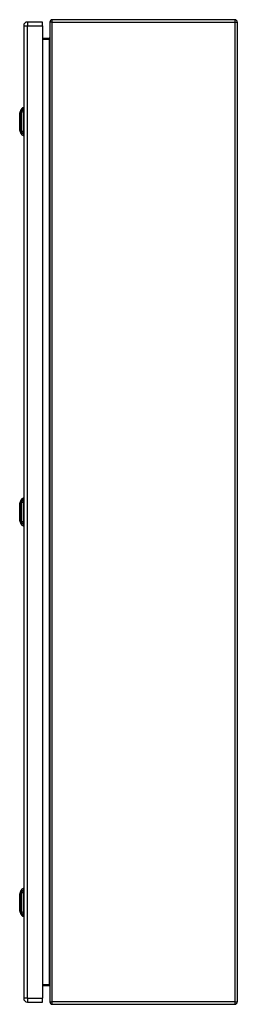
# Model space of a CAD drawing. Header units: inches. Extents: x 17 to 193, y 16 to 116.
# Tile 8 of 10: x 130 to 139, y 46 to 88. Entities that reach past the tile are written whole.
import ezdxf

# ---------------------------------------------------------------- set-up
doc = ezdxf.new("R2010")
doc.units = ezdxf.units.IN
doc.header["$MEASUREMENT"] = 0
doc.layers.add('Visible Edges(ANSI)', color=7, linetype='Continuous', lineweight=25)
doc.layers.add('Visible Tangent Edges(ANSI)', color=7, linetype='Continuous', lineweight=25)

msp = doc.modelspace()

# ---------------------------------------------------------------- linework, layer by layer
at = {"layer": 'Visible Edges(ANSI)'}
for p, q in [((131.016, 87.41), (130.377, 87.41)), ((131.016, 87.249), (131.016, 87.41)), ((131.336, 87.41), (131.336, 45.608)), ((139.237, 87.509), (131.435, 87.509)), ((139.336, 87.41), (139.336, 45.608)), ((130.216, 87.249), (130.216, 45.768)), ((131.016, 87.249), (131.016, 45.768)), ((131.305, 86.711), (131.016, 86.711)), ((130.046, 83.517), (130.108, 83.677)), ((130.201, 83.751), (130.201, 83.683)), ((130.201, 83.572), (130.201, 83.683)), ((130.201, 83.572), (130.201, 82.748)), ((130.108, 82.644), (130.046, 82.803)), ((130.201, 82.638), (130.201, 82.748)), ((130.201, 82.638), (130.201, 82.57)), ((130.046, 66.866), (130.108, 67.026)), ((130.201, 67.1), (130.201, 67.032)), ((130.201, 66.921), (130.201, 67.032)), ((130.201, 66.921), (130.201, 66.097)), ((130.108, 65.993), (130.046, 66.152)), ((130.201, 65.987), (130.201, 66.097)), ((130.201, 65.987), (130.201, 65.919)), ((130.201, 50.448), (130.201, 50.38)), ((130.046, 50.214), (130.108, 50.374)), ((130.201, 50.269), (130.201, 50.38)), ((130.201, 50.269), (130.201, 49.445)), ((130.108, 49.341), (130.046, 49.5)), ((130.201, 49.335), (130.201, 49.445)), ((130.201, 49.335), (130.201, 49.267)), ((131.016, 46.307), (131.305, 46.307)), ((130.377, 45.607), (131.016, 45.607)), ((131.016, 45.607), (131.016, 45.768)), ((131.435, 45.509), (139.237, 45.509))]:
    msp.add_line(p, q, dxfattribs=at)
at = {"layer": 'Visible Edges(ANSI)', "flags": 128}
for points in [[(131.336, 86.742), (131.336, 86.74), (131.336, 86.738), (131.335, 86.736), (131.335, 86.735), (131.335, 86.733), (131.334, 86.731), (131.334, 86.73), (131.333, 86.728), (131.332, 86.726), (131.331, 86.725), (131.33, 86.723), (131.329, 86.722), (131.327, 86.72), (131.326, 86.719), (131.324, 86.717), (131.323, 86.716), (131.321, 86.715), (131.319, 86.714), (131.317, 86.713), (131.315, 86.712), (131.312, 86.711), (131.31, 86.711), (131.307, 86.711), (131.305, 86.711)], [(130.046, 83.515), (130.046, 83.515), (130.046, 83.514), (130.046, 83.511), (130.046, 83.508), (130.046, 83.505), (130.046, 83.5), (130.046, 83.495), (130.046, 83.488), (130.046, 83.481), (130.046, 83.473), (130.046, 83.465), (130.046, 83.455), (130.046, 83.445), (130.046, 83.435), (130.046, 83.423), (130.046, 83.411), (130.046, 83.399), (130.046, 83.386), (130.046, 83.372), (130.046, 83.358), (130.046, 83.343), (130.046, 83.328), (130.046, 83.312), (130.046, 83.296), (130.046, 83.28), (130.046, 83.264), (130.046, 83.247), (130.046, 83.23), (130.046, 83.213), (130.046, 83.195), (130.046, 83.178), (130.046, 83.16), (130.046, 83.143), (130.046, 83.126), (130.046, 83.108), (130.046, 83.091), (130.046, 83.074), (130.046, 83.057), (130.046, 83.041), (130.046, 83.024), (130.046, 83.008), (130.046, 82.993), (130.046, 82.978), (130.046, 82.963), (130.046, 82.949), (130.046, 82.935), (130.046, 82.921), (130.046, 82.909), (130.046, 82.897), (130.046, 82.886), (130.046, 82.875), (130.046, 82.865), (130.046, 82.856), (130.046, 82.847), (130.046, 82.839), (130.046, 82.832), (130.046, 82.826), (130.046, 82.82), (130.046, 82.816), (130.046, 82.812), (130.046, 82.809), (130.046, 82.807), (130.046, 82.806), (130.046, 82.805)], [(130.046, 66.864), (130.046, 66.864), (130.046, 66.863), (130.046, 66.86), (130.046, 66.857), (130.046, 66.854), (130.046, 66.849), (130.046, 66.844), (130.046, 66.837), (130.046, 66.83), (130.046, 66.822), (130.046, 66.814), (130.046, 66.804), (130.046, 66.794), (130.046, 66.784), (130.046, 66.772), (130.046, 66.76), (130.046, 66.748), (130.046, 66.735), (130.046, 66.721), (130.046, 66.707), (130.046, 66.692), (130.046, 66.677), (130.046, 66.661), (130.046, 66.645), (130.046, 66.629), (130.046, 66.613), (130.046, 66.596), (130.046, 66.579), (130.046, 66.562), (130.046, 66.544), (130.046, 66.527), (130.046, 66.509), (130.046, 66.492), (130.046, 66.475), (130.046, 66.457), (130.046, 66.44), (130.046, 66.423), (130.046, 66.406), (130.046, 66.39), (130.046, 66.373), (130.046, 66.357), (130.046, 66.342), (130.046, 66.327), (130.046, 66.312), (130.046, 66.298), (130.046, 66.284), (130.046, 66.27), (130.046, 66.258), (130.046, 66.246), (130.046, 66.235), (130.046, 66.224), (130.046, 66.214), (130.046, 66.205), (130.046, 66.196), (130.046, 66.188), (130.046, 66.181), (130.046, 66.175), (130.046, 66.169), (130.046, 66.165), (130.046, 66.161), (130.046, 66.158), (130.046, 66.156), (130.046, 66.155), (130.046, 66.154)], [(130.046, 50.212), (130.046, 50.212), (130.046, 50.211), (130.046, 50.208), (130.046, 50.205), (130.046, 50.202), (130.046, 50.197), (130.046, 50.192), (130.046, 50.185), (130.046, 50.178), (130.046, 50.17), (130.046, 50.162), (130.046, 50.152), (130.046, 50.142), (130.046, 50.132), (130.046, 50.12), (130.046, 50.108), (130.046, 50.096), (130.046, 50.083), (130.046, 50.069), (130.046, 50.055), (130.046, 50.04), (130.046, 50.025), (130.046, 50.009), (130.046, 49.993), (130.046, 49.977), (130.046, 49.961), (130.046, 49.944), (130.046, 49.927), (130.046, 49.91), (130.046, 49.892), (130.046, 49.875), (130.046, 49.857), (130.046, 49.84), (130.046, 49.823), (130.046, 49.805), (130.046, 49.788), (130.046, 49.771), (130.046, 49.754), (130.046, 49.738), (130.046, 49.721), (130.046, 49.705), (130.046, 49.69), (130.046, 49.675), (130.046, 49.66), (130.046, 49.646), (130.046, 49.632), (130.046, 49.618), (130.046, 49.606), (130.046, 49.594), (130.046, 49.583), (130.046, 49.572), (130.046, 49.562), (130.046, 49.553), (130.046, 49.544), (130.046, 49.536), (130.046, 49.529), (130.046, 49.523), (130.046, 49.517), (130.046, 49.513), (130.046, 49.509), (130.046, 49.506), (130.046, 49.504), (130.046, 49.503), (130.046, 49.502)], [(131.305, 46.307), (131.307, 46.307), (131.31, 46.306), (131.312, 46.306), (131.315, 46.305), (131.317, 46.305), (131.319, 46.304), (131.321, 46.303), (131.323, 46.301), (131.324, 46.3), (131.326, 46.299), (131.327, 46.297), (131.329, 46.296), (131.33, 46.294), (131.331, 46.293), (131.332, 46.291), (131.333, 46.29), (131.334, 46.288), (131.334, 46.286), (131.335, 46.284), (131.335, 46.283), (131.335, 46.281), (131.336, 46.279), (131.336, 46.278), (131.336, 46.276)]]:
    msp.add_lwpolyline(points, dxfattribs=at)
at = {"layer": 'Visible Edges(ANSI)'}
for centre, radius, start, end in [((130.377, 87.249), 0.161, 90, 180), ((131.435, 87.41), 0.099, 90, 180), ((139.237, 87.41), 0.099, 0, 90), ((130.218, 83.634), 0.118, 98.6009, 158.7495), ((130.193, 83.692), 0.0394, 53.1301, 78.463), ((130.051, 83.515), 0.00492, 158.7495, 179.7912), ((130.051, 82.805), 0.00492, 180.2088, 201.2505), ((130.218, 82.686), 0.118, 201.2505, 261.3991), ((130.193, 82.629), 0.0394, 281.537, 306.8699), ((130.051, 66.864), 0.00492, 158.7495, 179.7912), ((130.218, 66.983), 0.118, 98.6009, 158.7495), ((130.193, 67.041), 0.0394, 53.1301, 78.463), ((130.051, 66.154), 0.00492, 180.2088, 201.2505), ((130.218, 66.035), 0.118, 201.2505, 261.3991), ((130.193, 65.978), 0.0394, 281.537, 306.8699), ((130.218, 50.331), 0.118, 98.6009, 158.7495), ((130.193, 50.389), 0.0394, 53.1301, 78.463), ((130.051, 50.212), 0.00492, 158.7495, 179.7912), ((130.051, 49.502), 0.00492, 180.2088, 201.2505), ((130.218, 49.383), 0.118, 201.2505, 261.3991), ((130.193, 49.326), 0.0394, 281.537, 306.8699), ((130.377, 45.768), 0.161, 180, 270), ((131.435, 45.608), 0.099, 180, 270), ((139.237, 45.608), 0.099, 270, 0)]:
    msp.add_arc(centre, radius, start, end, dxfattribs=at)
at = {"layer": 'Visible Tangent Edges(ANSI)'}
for p, q in [((130.377, 87.41), (130.377, 87.249)), ((131.435, 87.41), (131.336, 87.41)), ((131.435, 87.41), (131.435, 87.509)), ((131.435, 45.608), (131.435, 87.41)), ((131.435, 87.41), (139.237, 87.41)), ((139.237, 87.41), (139.237, 87.509)), ((139.237, 87.41), (139.336, 87.41)), ((139.237, 45.608), (139.237, 87.41)), ((130.216, 87.249), (130.377, 87.249)), ((130.377, 45.768), (130.377, 87.249)), ((130.377, 87.249), (131.016, 87.249)), ((131.016, 86.68), (131.305, 86.68)), ((131.305, 86.711), (131.305, 86.68)), ((131.305, 86.68), (131.305, 46.338)), ((130.046, 83.16), (130.046, 83.16)), ((130.108, 83.16), (130.046, 83.16)), ((130.046, 66.509), (130.046, 66.509)), ((130.108, 66.509), (130.046, 66.509)), ((130.046, 49.857), (130.046, 49.857)), ((130.108, 49.857), (130.046, 49.857)), ((131.305, 46.338), (131.016, 46.338)), ((131.305, 46.307), (131.305, 46.338)), ((130.377, 45.768), (130.216, 45.768)), ((130.377, 45.768), (130.377, 45.607)), ((130.377, 45.768), (131.016, 45.768)), ((131.336, 45.608), (131.435, 45.608)), ((131.435, 45.509), (131.435, 45.608)), ((139.237, 45.608), (131.435, 45.608)), ((139.237, 45.509), (139.237, 45.608)), ((139.237, 45.608), (139.336, 45.608))]:
    msp.add_line(p, q, dxfattribs=at)
at = {"layer": 'Visible Tangent Edges(ANSI)', "flags": 128}
for points in [[(131.305, 86.68), (131.307, 86.68), (131.31, 86.68), (131.312, 86.681), (131.315, 86.683), (131.317, 86.684), (131.319, 86.686), (131.321, 86.688), (131.323, 86.691), (131.324, 86.693), (131.326, 86.696), (131.327, 86.699), (131.329, 86.702), (131.33, 86.705), (131.331, 86.708), (131.332, 86.711), (131.333, 86.714), (131.334, 86.717), (131.334, 86.721), (131.335, 86.724), (131.335, 86.728), (131.335, 86.731), (131.336, 86.735), (131.336, 86.738), (131.336, 86.742)], [(130.108, 83.677), (130.108, 83.677), (130.108, 83.676), (130.108, 83.676), (130.108, 83.675), (130.108, 83.673), (130.108, 83.672), (130.108, 83.67), (130.108, 83.668), (130.108, 83.666), (130.108, 83.663), (130.108, 83.661), (130.108, 83.657), (130.108, 83.654), (130.107, 83.651), (130.107, 83.647), (130.107, 83.643), (130.107, 83.639), (130.107, 83.634), (130.107, 83.629), (130.107, 83.624), (130.107, 83.619), (130.107, 83.614), (130.107, 83.608), (130.107, 83.6)], [(130.107, 83.6), (130.107, 83.599), (130.107, 83.599), (130.107, 83.598), (130.107, 83.597), (130.107, 83.597), (130.107, 83.596), (130.107, 83.595), (130.107, 83.594), (130.107, 83.593), (130.107, 83.593), (130.107, 83.592), (130.107, 83.591), (130.107, 83.59), (130.107, 83.589), (130.107, 83.588), (130.107, 83.587), (130.107, 83.586), (130.107, 83.585), (130.107, 83.584), (130.107, 83.583), (130.107, 83.582), (130.107, 83.581), (130.107, 83.58), (130.107, 83.579)], [(130.046, 83.435), (130.046, 83.441), (130.046, 83.447), (130.046, 83.453), (130.046, 83.459), (130.046, 83.465), (130.046, 83.47), (130.046, 83.475), (130.046, 83.48), (130.046, 83.484), (130.046, 83.488), (130.046, 83.492), (130.046, 83.496), (130.046, 83.499), (130.046, 83.502), (130.046, 83.505), (130.046, 83.508), (130.046, 83.51), (130.046, 83.512), (130.046, 83.513), (130.046, 83.515), (130.046, 83.516), (130.046, 83.516), (130.046, 83.517), (130.046, 83.517)], [(130.046, 83.388), (130.046, 83.39), (130.046, 83.392), (130.046, 83.394), (130.046, 83.396), (130.046, 83.398), (130.046, 83.4), (130.046, 83.402), (130.046, 83.404), (130.046, 83.406), (130.046, 83.408), (130.046, 83.41), (130.046, 83.412), (130.046, 83.414), (130.046, 83.416), (130.046, 83.418), (130.046, 83.42), (130.046, 83.422), (130.046, 83.424), (130.046, 83.426), (130.046, 83.428), (130.046, 83.429), (130.046, 83.431), (130.046, 83.433), (130.046, 83.435)], [(130.046, 83.16), (130.046, 83.17), (130.046, 83.181), (130.046, 83.191), (130.046, 83.201), (130.046, 83.211), (130.046, 83.222), (130.046, 83.232), (130.046, 83.242), (130.046, 83.252), (130.046, 83.262), (130.046, 83.272), (130.046, 83.281), (130.046, 83.291), (130.046, 83.3), (130.046, 83.31), (130.046, 83.319), (130.046, 83.328), (130.046, 83.337), (130.046, 83.346), (130.046, 83.355), (130.046, 83.363), (130.046, 83.372), (130.046, 83.38), (130.046, 83.388)], [(130.046, 82.933), (130.046, 82.941), (130.046, 82.949), (130.046, 82.957), (130.046, 82.966), (130.046, 82.974), (130.046, 82.983), (130.046, 82.992), (130.046, 83.001), (130.046, 83.011), (130.046, 83.02), (130.046, 83.03), (130.046, 83.039), (130.046, 83.049), (130.046, 83.059), (130.046, 83.069), (130.046, 83.079), (130.046, 83.089), (130.046, 83.099), (130.046, 83.109), (130.046, 83.119), (130.046, 83.129), (130.046, 83.14), (130.046, 83.15), (130.046, 83.16)], [(130.107, 83.579), (130.107, 83.578), (130.107, 83.577), (130.107, 83.576), (130.107, 83.574), (130.107, 83.573), (130.107, 83.572), (130.107, 83.571), (130.107, 83.57), (130.107, 83.569), (130.107, 83.567), (130.107, 83.566), (130.107, 83.565), (130.107, 83.564), (130.107, 83.562), (130.107, 83.561), (130.107, 83.56), (130.107, 83.558), (130.107, 83.557), (130.107, 83.556), (130.107, 83.554), (130.107, 83.553), (130.107, 83.552), (130.107, 83.55), (130.107, 83.549)], [(130.107, 83.549), (130.107, 83.531), (130.107, 83.515), (130.107, 83.5), (130.107, 83.484), (130.107, 83.469), (130.107, 83.453), (130.107, 83.437), (130.107, 83.421), (130.107, 83.405), (130.107, 83.389), (130.108, 83.373), (130.108, 83.357), (130.108, 83.341), (130.108, 83.324), (130.108, 83.308), (130.108, 83.292), (130.108, 83.275), (130.108, 83.259), (130.108, 83.243), (130.108, 83.226), (130.108, 83.21), (130.108, 83.193), (130.108, 83.177), (130.108, 83.16)], [(130.108, 83.16), (130.108, 83.144), (130.108, 83.127), (130.108, 83.111), (130.108, 83.094), (130.108, 83.078), (130.108, 83.061), (130.108, 83.045), (130.108, 83.028), (130.108, 83.012), (130.108, 82.996), (130.108, 82.98), (130.108, 82.963), (130.108, 82.947), (130.107, 82.931), (130.107, 82.915), (130.107, 82.899), (130.107, 82.883), (130.107, 82.868), (130.107, 82.852), (130.107, 82.836), (130.107, 82.821), (130.107, 82.805), (130.107, 82.79), (130.107, 82.772)], [(130.046, 82.886), (130.046, 82.887), (130.046, 82.889), (130.046, 82.891), (130.046, 82.893), (130.046, 82.895), (130.046, 82.896), (130.046, 82.898), (130.046, 82.9), (130.046, 82.902), (130.046, 82.904), (130.046, 82.906), (130.046, 82.908), (130.046, 82.91), (130.046, 82.912), (130.046, 82.914), (130.046, 82.916), (130.046, 82.918), (130.046, 82.92), (130.046, 82.922), (130.046, 82.924), (130.046, 82.926), (130.046, 82.928), (130.046, 82.93), (130.046, 82.933)], [(130.046, 82.803), (130.046, 82.803), (130.046, 82.804), (130.046, 82.805), (130.046, 82.806), (130.046, 82.807), (130.046, 82.809), (130.046, 82.811), (130.046, 82.813), (130.046, 82.815), (130.046, 82.818), (130.046, 82.821), (130.046, 82.825), (130.046, 82.828), (130.046, 82.832), (130.046, 82.836), (130.046, 82.841), (130.046, 82.846), (130.046, 82.851), (130.046, 82.856), (130.046, 82.861), (130.046, 82.867), (130.046, 82.873), (130.046, 82.879), (130.046, 82.886)], [(130.107, 82.772), (130.107, 82.769), (130.107, 82.766), (130.107, 82.763), (130.107, 82.761), (130.107, 82.758), (130.107, 82.756), (130.107, 82.753), (130.107, 82.751), (130.107, 82.748), (130.107, 82.746), (130.107, 82.744), (130.107, 82.741), (130.107, 82.739), (130.107, 82.737), (130.107, 82.735), (130.107, 82.733), (130.107, 82.731), (130.107, 82.73), (130.107, 82.728), (130.107, 82.726), (130.107, 82.725), (130.107, 82.723), (130.107, 82.722), (130.107, 82.72)], [(130.107, 82.72), (130.107, 82.712), (130.107, 82.706), (130.107, 82.701), (130.107, 82.696), (130.107, 82.691), (130.107, 82.686), (130.107, 82.682), (130.107, 82.678), (130.107, 82.674), (130.107, 82.67), (130.108, 82.666), (130.108, 82.663), (130.108, 82.66), (130.108, 82.657), (130.108, 82.655), (130.108, 82.652), (130.108, 82.65), (130.108, 82.648), (130.108, 82.647), (130.108, 82.646), (130.108, 82.645), (130.108, 82.644), (130.108, 82.644), (130.108, 82.644)], [(130.046, 66.784), (130.046, 66.79), (130.046, 66.796), (130.046, 66.802), (130.046, 66.808), (130.046, 66.814), (130.046, 66.819), (130.046, 66.824), (130.046, 66.829), (130.046, 66.833), (130.046, 66.837), (130.046, 66.841), (130.046, 66.845), (130.046, 66.848), (130.046, 66.851), (130.046, 66.854), (130.046, 66.857), (130.046, 66.859), (130.046, 66.861), (130.046, 66.862), (130.046, 66.864), (130.046, 66.865), (130.046, 66.865), (130.046, 66.866), (130.046, 66.866)], [(130.046, 66.737), (130.046, 66.739), (130.046, 66.741), (130.046, 66.743), (130.046, 66.745), (130.046, 66.747), (130.046, 66.749), (130.046, 66.751), (130.046, 66.753), (130.046, 66.755), (130.046, 66.757), (130.046, 66.759), (130.046, 66.761), (130.046, 66.763), (130.046, 66.765), (130.046, 66.767), (130.046, 66.769), (130.046, 66.771), (130.046, 66.773), (130.046, 66.775), (130.046, 66.777), (130.046, 66.778), (130.046, 66.78), (130.046, 66.782), (130.046, 66.784)], [(130.108, 67.026), (130.108, 67.026), (130.108, 67.025), (130.108, 67.025), (130.108, 67.024), (130.108, 67.022), (130.108, 67.021), (130.108, 67.019), (130.108, 67.017), (130.108, 67.015), (130.108, 67.012), (130.108, 67.01), (130.108, 67.006), (130.108, 67.003), (130.107, 67), (130.107, 66.996), (130.107, 66.992), (130.107, 66.988), (130.107, 66.983), (130.107, 66.978), (130.107, 66.973), (130.107, 66.968), (130.107, 66.963), (130.107, 66.957), (130.107, 66.949)], [(130.107, 66.949), (130.107, 66.948), (130.107, 66.948), (130.107, 66.947), (130.107, 66.946), (130.107, 66.946), (130.107, 66.945), (130.107, 66.944), (130.107, 66.943), (130.107, 66.942), (130.107, 66.942), (130.107, 66.941), (130.107, 66.94), (130.107, 66.939), (130.107, 66.938), (130.107, 66.937), (130.107, 66.936), (130.107, 66.935), (130.107, 66.934), (130.107, 66.933), (130.107, 66.932), (130.107, 66.931), (130.107, 66.93), (130.107, 66.929), (130.107, 66.928)], [(130.107, 66.928), (130.107, 66.927), (130.107, 66.926), (130.107, 66.925), (130.107, 66.923), (130.107, 66.922), (130.107, 66.921), (130.107, 66.92), (130.107, 66.919), (130.107, 66.918), (130.107, 66.916), (130.107, 66.915), (130.107, 66.914), (130.107, 66.913), (130.107, 66.911), (130.107, 66.91), (130.107, 66.909), (130.107, 66.907), (130.107, 66.906), (130.107, 66.905), (130.107, 66.903), (130.107, 66.902), (130.107, 66.901), (130.107, 66.899), (130.107, 66.898)], [(130.107, 66.898), (130.107, 66.88), (130.107, 66.864), (130.107, 66.849), (130.107, 66.833), (130.107, 66.818), (130.107, 66.802), (130.107, 66.786), (130.107, 66.77), (130.107, 66.754), (130.107, 66.738), (130.108, 66.722), (130.108, 66.706), (130.108, 66.69), (130.108, 66.673), (130.108, 66.657), (130.108, 66.641), (130.108, 66.624), (130.108, 66.608), (130.108, 66.592), (130.108, 66.575), (130.108, 66.559), (130.108, 66.542), (130.108, 66.526), (130.108, 66.509)], [(130.046, 66.509), (130.046, 66.519), (130.046, 66.53), (130.046, 66.54), (130.046, 66.55), (130.046, 66.56), (130.046, 66.571), (130.046, 66.581), (130.046, 66.591), (130.046, 66.601), (130.046, 66.611), (130.046, 66.621), (130.046, 66.63), (130.046, 66.64), (130.046, 66.649), (130.046, 66.659), (130.046, 66.668), (130.046, 66.677), (130.046, 66.686), (130.046, 66.695), (130.046, 66.704), (130.046, 66.712), (130.046, 66.721), (130.046, 66.729), (130.046, 66.737)], [(130.046, 66.282), (130.046, 66.29), (130.046, 66.298), (130.046, 66.306), (130.046, 66.315), (130.046, 66.323), (130.046, 66.332), (130.046, 66.341), (130.046, 66.35), (130.046, 66.36), (130.046, 66.369), (130.046, 66.379), (130.046, 66.388), (130.046, 66.398), (130.046, 66.408), (130.046, 66.418), (130.046, 66.428), (130.046, 66.438), (130.046, 66.448), (130.046, 66.458), (130.046, 66.468), (130.046, 66.478), (130.046, 66.489), (130.046, 66.499), (130.046, 66.509)], [(130.108, 66.509), (130.108, 66.493), (130.108, 66.476), (130.108, 66.46), (130.108, 66.443), (130.108, 66.427), (130.108, 66.41), (130.108, 66.394), (130.108, 66.377), (130.108, 66.361), (130.108, 66.345), (130.108, 66.329), (130.108, 66.312), (130.108, 66.296), (130.107, 66.28), (130.107, 66.264), (130.107, 66.248), (130.107, 66.232), (130.107, 66.217), (130.107, 66.201), (130.107, 66.185), (130.107, 66.17), (130.107, 66.154), (130.107, 66.139), (130.107, 66.121)], [(130.046, 66.235), (130.046, 66.236), (130.046, 66.238), (130.046, 66.24), (130.046, 66.242), (130.046, 66.244), (130.046, 66.245), (130.046, 66.247), (130.046, 66.249), (130.046, 66.251), (130.046, 66.253), (130.046, 66.255), (130.046, 66.257), (130.046, 66.259), (130.046, 66.261), (130.046, 66.263), (130.046, 66.265), (130.046, 66.267), (130.046, 66.269), (130.046, 66.271), (130.046, 66.273), (130.046, 66.275), (130.046, 66.277), (130.046, 66.279), (130.046, 66.282)], [(130.046, 66.152), (130.046, 66.152), (130.046, 66.153), (130.046, 66.154), (130.046, 66.155), (130.046, 66.156), (130.046, 66.158), (130.046, 66.16), (130.046, 66.162), (130.046, 66.164), (130.046, 66.167), (130.046, 66.17), (130.046, 66.174), (130.046, 66.177), (130.046, 66.181), (130.046, 66.185), (130.046, 66.19), (130.046, 66.195), (130.046, 66.2), (130.046, 66.205), (130.046, 66.21), (130.046, 66.216), (130.046, 66.222), (130.046, 66.228), (130.046, 66.235)], [(130.107, 66.121), (130.107, 66.118), (130.107, 66.115), (130.107, 66.112), (130.107, 66.11), (130.107, 66.107), (130.107, 66.105), (130.107, 66.102), (130.107, 66.1), (130.107, 66.097), (130.107, 66.095), (130.107, 66.093), (130.107, 66.09), (130.107, 66.088), (130.107, 66.086), (130.107, 66.084), (130.107, 66.082), (130.107, 66.08), (130.107, 66.079), (130.107, 66.077), (130.107, 66.075), (130.107, 66.074), (130.107, 66.072), (130.107, 66.071), (130.107, 66.069)], [(130.107, 66.069), (130.107, 66.061), (130.107, 66.055), (130.107, 66.05), (130.107, 66.045), (130.107, 66.04), (130.107, 66.035), (130.107, 66.031), (130.107, 66.027), (130.107, 66.023), (130.107, 66.019), (130.108, 66.015), (130.108, 66.012), (130.108, 66.009), (130.108, 66.006), (130.108, 66.004), (130.108, 66.001), (130.108, 65.999), (130.108, 65.997), (130.108, 65.996), (130.108, 65.995), (130.108, 65.994), (130.108, 65.993), (130.108, 65.993), (130.108, 65.993)], [(130.046, 50.132), (130.046, 50.138), (130.046, 50.144), (130.046, 50.15), (130.046, 50.156), (130.046, 50.162), (130.046, 50.167), (130.046, 50.172), (130.046, 50.177), (130.046, 50.181), (130.046, 50.185), (130.046, 50.189), (130.046, 50.193), (130.046, 50.196), (130.046, 50.199), (130.046, 50.202), (130.046, 50.205), (130.046, 50.207), (130.046, 50.209), (130.046, 50.21), (130.046, 50.212), (130.046, 50.213), (130.046, 50.213), (130.046, 50.214), (130.046, 50.214)], [(130.046, 50.085), (130.046, 50.087), (130.046, 50.089), (130.046, 50.091), (130.046, 50.093), (130.046, 50.095), (130.046, 50.097), (130.046, 50.099), (130.046, 50.101), (130.046, 50.103), (130.046, 50.105), (130.046, 50.107), (130.046, 50.109), (130.046, 50.111), (130.046, 50.113), (130.046, 50.115), (130.046, 50.117), (130.046, 50.119), (130.046, 50.121), (130.046, 50.123), (130.046, 50.125), (130.046, 50.126), (130.046, 50.128), (130.046, 50.13), (130.046, 50.132)], [(130.046, 49.857), (130.046, 49.867), (130.046, 49.878), (130.046, 49.888), (130.046, 49.898), (130.046, 49.908), (130.046, 49.919), (130.046, 49.929), (130.046, 49.939), (130.046, 49.949), (130.046, 49.959), (130.046, 49.969), (130.046, 49.978), (130.046, 49.988), (130.046, 49.997), (130.046, 50.007), (130.046, 50.016), (130.046, 50.025), (130.046, 50.034), (130.046, 50.043), (130.046, 50.052), (130.046, 50.06), (130.046, 50.069), (130.046, 50.077), (130.046, 50.085)], [(130.108, 50.374), (130.108, 50.374), (130.108, 50.373), (130.108, 50.373), (130.108, 50.372), (130.108, 50.37), (130.108, 50.369), (130.108, 50.367), (130.108, 50.365), (130.108, 50.363), (130.108, 50.36), (130.108, 50.358), (130.108, 50.354), (130.108, 50.351), (130.107, 50.348), (130.107, 50.344), (130.107, 50.34), (130.107, 50.336), (130.107, 50.331), (130.107, 50.326), (130.107, 50.321), (130.107, 50.316), (130.107, 50.311), (130.107, 50.305), (130.107, 50.297)], [(130.107, 50.297), (130.107, 50.296), (130.107, 50.296), (130.107, 50.295), (130.107, 50.294), (130.107, 50.294), (130.107, 50.293), (130.107, 50.292), (130.107, 50.291), (130.107, 50.29), (130.107, 50.29), (130.107, 50.289), (130.107, 50.288), (130.107, 50.287), (130.107, 50.286), (130.107, 50.285), (130.107, 50.284), (130.107, 50.283), (130.107, 50.282), (130.107, 50.281), (130.107, 50.28), (130.107, 50.279), (130.107, 50.278), (130.107, 50.277), (130.107, 50.276)], [(130.107, 50.276), (130.107, 50.275), (130.107, 50.274), (130.107, 50.273), (130.107, 50.271), (130.107, 50.27), (130.107, 50.269), (130.107, 50.268), (130.107, 50.267), (130.107, 50.266), (130.107, 50.264), (130.107, 50.263), (130.107, 50.262), (130.107, 50.261), (130.107, 50.259), (130.107, 50.258), (130.107, 50.257), (130.107, 50.255), (130.107, 50.254), (130.107, 50.253), (130.107, 50.251), (130.107, 50.25), (130.107, 50.249), (130.107, 50.247), (130.107, 50.246)], [(130.107, 50.246), (130.107, 50.228), (130.107, 50.212), (130.107, 50.197), (130.107, 50.181), (130.107, 50.166), (130.107, 50.15), (130.107, 50.134), (130.107, 50.118), (130.107, 50.102), (130.107, 50.086), (130.108, 50.07), (130.108, 50.054), (130.108, 50.038), (130.108, 50.021), (130.108, 50.005), (130.108, 49.989), (130.108, 49.972), (130.108, 49.956), (130.108, 49.94), (130.108, 49.923), (130.108, 49.907), (130.108, 49.89), (130.108, 49.874), (130.108, 49.857)], [(130.046, 49.63), (130.046, 49.638), (130.046, 49.646), (130.046, 49.654), (130.046, 49.663), (130.046, 49.671), (130.046, 49.68), (130.046, 49.689), (130.046, 49.698), (130.046, 49.708), (130.046, 49.717), (130.046, 49.727), (130.046, 49.736), (130.046, 49.746), (130.046, 49.756), (130.046, 49.766), (130.046, 49.776), (130.046, 49.786), (130.046, 49.796), (130.046, 49.806), (130.046, 49.816), (130.046, 49.826), (130.046, 49.837), (130.046, 49.847), (130.046, 49.857)], [(130.046, 49.583), (130.046, 49.584), (130.046, 49.586), (130.046, 49.588), (130.046, 49.59), (130.046, 49.592), (130.046, 49.593), (130.046, 49.595), (130.046, 49.597), (130.046, 49.599), (130.046, 49.601), (130.046, 49.603), (130.046, 49.605), (130.046, 49.607), (130.046, 49.609), (130.046, 49.611), (130.046, 49.613), (130.046, 49.615), (130.046, 49.617), (130.046, 49.619), (130.046, 49.621), (130.046, 49.623), (130.046, 49.625), (130.046, 49.627), (130.046, 49.63)], [(130.046, 49.5), (130.046, 49.5), (130.046, 49.501), (130.046, 49.502), (130.046, 49.503), (130.046, 49.504), (130.046, 49.506), (130.046, 49.508), (130.046, 49.51), (130.046, 49.512), (130.046, 49.515), (130.046, 49.518), (130.046, 49.522), (130.046, 49.525), (130.046, 49.529), (130.046, 49.533), (130.046, 49.538), (130.046, 49.543), (130.046, 49.548), (130.046, 49.553), (130.046, 49.558), (130.046, 49.564), (130.046, 49.57), (130.046, 49.576), (130.046, 49.583)], [(130.108, 49.857), (130.108, 49.841), (130.108, 49.824), (130.108, 49.808), (130.108, 49.791), (130.108, 49.775), (130.108, 49.758), (130.108, 49.742), (130.108, 49.725), (130.108, 49.709), (130.108, 49.693), (130.108, 49.677), (130.108, 49.66), (130.108, 49.644), (130.107, 49.628), (130.107, 49.612), (130.107, 49.596), (130.107, 49.58), (130.107, 49.565), (130.107, 49.549), (130.107, 49.533), (130.107, 49.518), (130.107, 49.502), (130.107, 49.487), (130.107, 49.469)], [(130.107, 49.469), (130.107, 49.466), (130.107, 49.463), (130.107, 49.46), (130.107, 49.458), (130.107, 49.455), (130.107, 49.453), (130.107, 49.45), (130.107, 49.448), (130.107, 49.445), (130.107, 49.443), (130.107, 49.441), (130.107, 49.438), (130.107, 49.436), (130.107, 49.434), (130.107, 49.432), (130.107, 49.43), (130.107, 49.428), (130.107, 49.427), (130.107, 49.425), (130.107, 49.423), (130.107, 49.422), (130.107, 49.42), (130.107, 49.419), (130.107, 49.417)], [(130.107, 49.417), (130.107, 49.409), (130.107, 49.403), (130.107, 49.398), (130.107, 49.393), (130.107, 49.388), (130.107, 49.383), (130.107, 49.379), (130.107, 49.375), (130.107, 49.371), (130.107, 49.367), (130.108, 49.363), (130.108, 49.36), (130.108, 49.357), (130.108, 49.354), (130.108, 49.352), (130.108, 49.349), (130.108, 49.347), (130.108, 49.345), (130.108, 49.344), (130.108, 49.343), (130.108, 49.342), (130.108, 49.341), (130.108, 49.341), (130.108, 49.341)], [(131.336, 46.276), (131.336, 46.279), (131.336, 46.283), (131.335, 46.286), (131.335, 46.29), (131.335, 46.293), (131.334, 46.297), (131.334, 46.3), (131.333, 46.303), (131.332, 46.306), (131.331, 46.31), (131.33, 46.313), (131.329, 46.316), (131.327, 46.319), (131.326, 46.322), (131.324, 46.324), (131.323, 46.327), (131.321, 46.329), (131.319, 46.331), (131.317, 46.333), (131.315, 46.335), (131.312, 46.336), (131.31, 46.337), (131.307, 46.338), (131.305, 46.338)]]:
    msp.add_lwpolyline(points, dxfattribs=at)
at = {"layer": 'Visible Tangent Edges(ANSI)'}
for centre, major_axis, ratio, start_param, end_param in [((130.221, 83.572), (-0.117, -0.016), 0.948273, 4.754759, 5.892029), ((130.221, 83.534), (-0.118, 0.005), 0.314585, 4.896593, 6.033863), ((130.221, 82.786), (-0.118, -0.005), 0.314585, 0.249322, 1.386592), ((130.221, 82.748), (-0.117, 0.016), 0.948273, 0.391156, 1.528426), ((130.221, 66.921), (-0.117, -0.016), 0.948273, 4.754759, 5.892029), ((130.221, 66.883), (-0.118, 0.005), 0.314585, 4.896593, 6.033863), ((130.221, 66.135), (-0.118, -0.005), 0.314585, 0.249322, 1.386592), ((130.221, 66.097), (-0.117, 0.016), 0.948273, 0.391156, 1.528426), ((130.221, 50.269), (-0.117, -0.016), 0.948273, 4.754759, 5.892029), ((130.221, 50.231), (-0.118, 0.005), 0.314585, 4.896593, 6.033863), ((130.221, 49.483), (-0.118, -0.005), 0.314585, 0.249322, 1.386592), ((130.221, 49.445), (-0.117, 0.016), 0.948273, 0.391156, 1.528426)]:
    msp.add_ellipse(centre, major_axis=major_axis, ratio=ratio, start_param=start_param, end_param=end_param, dxfattribs=at)

doc.saveas('drawing.dxf')
